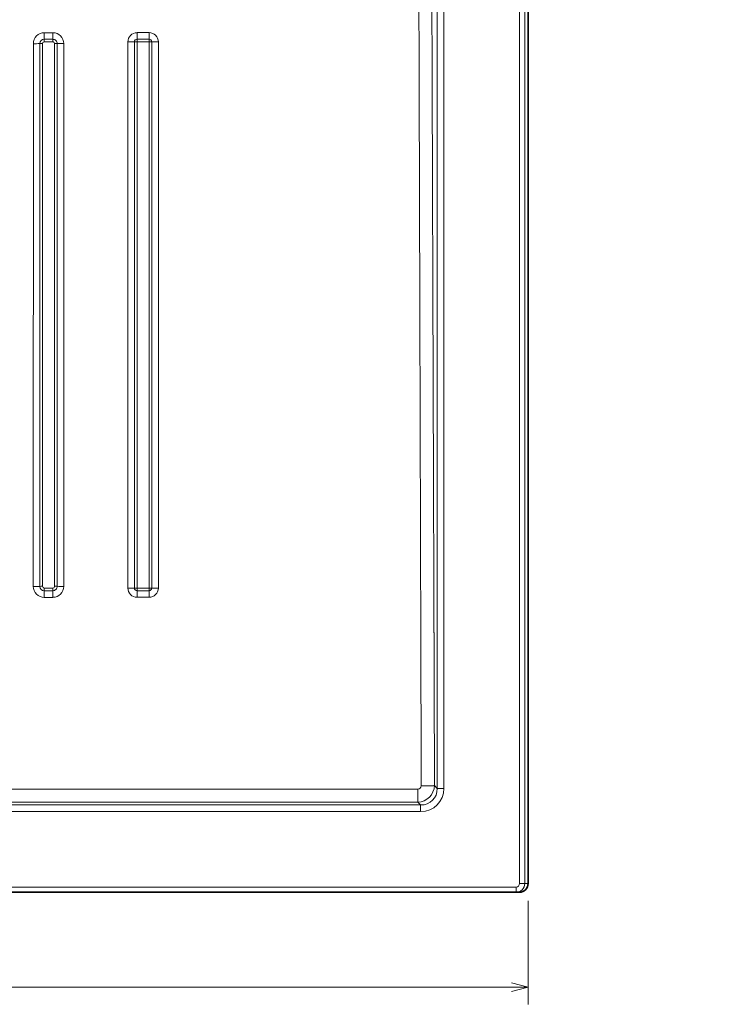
# Model space of a CAD drawing. Extents: x 61 to 353, y 15 to 278.
# Tile 4 of 6: x 271 to 353, y 15 to 130. Entities that reach past the tile are written whole.
import ezdxf
from ezdxf.enums import TextEntityAlignment as Align

# ---------------------------------------------------------------- set-up
doc = ezdxf.new("R2010")
doc.units = 0
doc.layers.get('0').update_dxf_attribs({"lineweight": 13})
doc.styles.get("Standard").update_dxf_attribs({"font": 'isocp.shx'})
doc.dimstyles.get("Standard").update_dxf_attribs({"dimtxt": 2.5, "dimasz": 2.5, "dimexe": 1.25, "dimexo": 0.625, "dimtad": 1, "dimcen": 2.5, "dimadec": 0, "dimazin": 0, "dimtfac": 1, "dimtmove": 0, "dimatfit": 0, "dimfxl": 0, "dimarcsym": 0})

# ---------------------------------------------------------------- blocks, each defined once
blk = doc.blocks.new('*D')
at = {"color": 7, "lineweight": 13}
for p, q in [((74.42, 223.71), (74.42, 245.71)), ((109.38, 240.71), (72.42, 240.71)), ((108.98, 228.71), (72.42, 228.71)), ((108.98, 188.21), (64.83, 188.21)), ((66.83, 28.19), (66.83, 188.21)), ((331.02, 188.21), (353.19, 188.21)), ((351.19, 153.79), (351.19, 188.21)), ((202.23, 149.04), (234.72, 168.89)), ((224.22, 153.79), (353.19, 153.79)), ((109.38, 28.19), (64.83, 28.19)), ((89.98, 17.13), (330.02, 17.13))]:
    blk.add_line(p, q, dxfattribs=at)
at = {"color": 7, "lineweight": 13, "ltscale": 0.301329}
for p, q in [((89.98, 27.19), (89.98, 15.13)), ((330.02, 27.19), (330.02, 15.13))]:
    blk.add_line(p, q, dxfattribs=at)
at = {"color": 7, "lineweight": 13}
for points in [[(73.9, 242.64), (74.42, 240.71), (74.93, 242.64)], [(74.93, 226.78), (74.42, 228.71), (73.9, 226.78)], [(67.35, 186.27), (66.83, 188.21), (66.31, 186.27)], [(351.71, 186.27), (351.19, 188.21), (350.67, 186.27)], [(216.39, 157.08), (217.77, 158.53), (215.85, 157.97)], [(350.67, 155.72), (351.19, 153.79), (351.71, 155.72)], [(203.61, 150.49), (202.23, 149.04), (204.15, 149.61)], [(66.31, 30.12), (66.83, 28.19), (67.35, 30.12)], [(91.91, 17.65), (89.98, 17.13), (91.91, 16.62)], [(328.09, 16.62), (330.02, 17.13), (328.09, 17.65)]]:
    blk.add_lwpolyline(points, dxfattribs=at)
for s, rotation, p, p2 in [('60', 90, (72.42, 231.33), (72.42, 238.1)), ('172', 90, (349.19, 165.74), (349.19, 176.25)), ('90', 31.4179, (227.9, 167.06), (233.68, 170.59)), ('%%c', 31.4179, (224.85, 165.2), (227.04, 166.54)), ('800', 90, (64.83, 102.94), (64.83, 113.45))]:
    blk.add_text(s, height=3.5, rotation=rotation, dxfattribs=at).set_placement(p, p2, align=Align.FIT)
blk.add_text('1200', height=3.5, dxfattribs=at).set_placement((202.88, 19.13), (217.12, 19.13), align=Align.FIT)
blk = doc.blocks.new('BLOCK19')
at = {"color": 7, "lineweight": 35}
for p, q in [((600.1, 167.1), (600.1, -623)), ((-593.1, -628), (593.1, -628))]:
    blk.add_line(p, q, dxfattribs=at)
at = {"color": 7, "lineweight": 13}
for p, q in [((595.1, -623), (595.1, 165.1)), ((598.1, -623), (598.1, 165.1)), ((547.21, -567.55), (547.21, 109.55)), ((551.07, -567.55), (551.07, 109.55)), ((312.28, -450.01), (312.29, -134.07)), ((330.01, -134.06), (330, -450.01)), ((367.28, -451), (367.29, -133.03)), ((385.01, -133.02), (385, -450.99)), ((0, -577.21), (537.55, -577.21)), ((-537.55, -581.07), (537.55, -581.07)), ((-593.1, -625), (593.1, -625))]:
    blk.add_line(p, q, dxfattribs=at)
at = {"color": 7, "lineweight": 13, "ltscale": 0.124999}
for p, q in [((318.61, -131.51), (323.61, -131.5)), ((318.65, -127.71), (323.65, -127.7)), ((318.59, -133.03), (323.59, -133.02)), ((323.63, -452.49), (318.63, -452.5))]:
    blk.add_line(p, q, dxfattribs=at)
at = {"color": 7, "lineweight": 13, "ltscale": 0.175}
for p, q in [((379.61, -131.46), (372.61, -131.46)), ((372.64, -456.36), (379.64, -456.35))]:
    blk.add_line(p, q, dxfattribs=at)
at = {"color": 7, "lineweight": 13, "ltscale": 0.174998}
blk.add_line((379.65, -127.66), (372.65, -127.66), dxfattribs=at)
at = {"color": 7, "lineweight": 13, "ltscale": 0.175002}
blk.add_line((379.59, -132.98), (372.59, -132.98), dxfattribs=at)
at = {"color": 7, "lineweight": 13, "ltscale": 0.124998}
blk.add_line((323.62, -450.95), (318.62, -450.95), dxfattribs=at)
at = {"color": 7, "lineweight": 13, "ltscale": 0.174999}
for p, q in [((372.62, -450.94), (379.62, -450.94)), ((372.63, -452.49), (379.63, -452.49))]:
    blk.add_line(p, q, dxfattribs=at)
at = {"color": 7, "lineweight": 13, "ltscale": 0.125}
blk.add_line((323.64, -456.37), (318.64, -456.37), dxfattribs=at)
at = {"color": 7, "lineweight": 13, "ltscale": 0.05533}
blk.add_line((545.64, -565.98), (547.21, -567.55), dxfattribs=at)
at = {"color": 7, "lineweight": 13, "ltscale": 0.190644}
blk.add_line((535.99, -568.02), (535.99, -575.65), dxfattribs=at)
at = {"color": 7, "lineweight": 13, "ltscale": 0.096593}
for p, q in [((551.07, -567.55), (547.21, -567.55)), ((537.55, -581.07), (537.55, -577.21))]:
    blk.add_line(p, q, dxfattribs=at)
at = {"color": 7, "lineweight": 13, "ltscale": 0.055106}
blk.add_line((535.99, -575.65), (537.55, -577.21), dxfattribs=at)
at = {"color": 7, "lineweight": 13, "ltscale": 0.074954}
blk.add_line((595.1, -623), (598.1, -623), dxfattribs=at)
at = {"color": 7, "lineweight": 13, "ltscale": 0.049854}
blk.add_line((600.1, -623), (598.1, -623), dxfattribs=at)
at = {"color": 7, "lineweight": 13, "ltscale": 0.075}
blk.add_line((593.1, -625), (593.1, -628), dxfattribs=at)
at = {"color": 7, "lineweight": 35, "ltscale": 0.049762}
blk.add_line((595.09, -628), (593.1, -628), dxfattribs=at)
at = {"color": 7, "lineweight": 13}
for centre, radius, start, end in [((318.66, -134.07), 6.37, 90.06518, 179.99941), ((318.61, -134.04), 2.53, 90.04805, 179.99605), ((376.28, -132.86), 57.69, 178.65103, 180.15948), ((381.3, -132.86), 57.71, 178.65156, 180.15953), ((323.61, -134.03), 2.53, 359.99897, 90.05048), ((323.66, -134.06), 6.36, 359.98302, 90.04711), ((372.66, -133.03), 5.36, 90.0642, 180.0017), ((372.61, -133), 1.53, 90.04599, 180.00255), ((227.51, -128.05), 145.14, 358.65384, 0.15428), ((438.08, -132.82), 58.49, 178.66995, 180.15892), ((234.16, -128.05), 145.49, 358.65719, 0.15406), ((379.61, -132.99), 1.53, 0.00086, 90.04334), ((379.65, -133.01), 5.36, 359.9833, 90.04463), ((312.54, 53.75), 187.83, 269.92429, 271.07929), ((317.48, -209.72), 75.69, 89.91854, 91.06495), ((318.59, -134.03), 1, 90.0496, 179.98829), ((4656575.55, 168), 4656257.97, 180.0037165, 180.00760394), ((323.59, -134.02), 0.999, 359.99689, 90.05816), ((324.75, -215.91), 81.89, 89.02707, 90.1106), ((4534705.77, 155.32), 4534381.19, 180.0036561, 180.00764808), ((329.59, 72.14), 206.2, 269.04077, 270.11658), ((367.54, 70.81), 203.84, 269.9301, 270.99443), ((372.48, -215.12), 82.14, 89.92476, 90.98129), ((4255094.34, 115.56), 4254721.76, 180.00334697, 180.0076287), ((379.75, -221.79), 88.82, 89.1028, 90.10177), ((4278740.17, 118.48), 4278360.58, 180.00336758, 180.00762571), ((384.59, 90.74), 223.76, 269.11631, 270.10754), ((318.63, -450.01), 6.36, 180.00227, 270.03082), ((317.5, -505.12), 55.17, 89.87033, 91.45619), ((318.63, -449.96), 2.53, 180.0201, 270.0104), ((318.62, -449.95), 1, 180.0148, 270.01455), ((532.24, -451.06), 213.62, 179.96991, 180.38554), ((-241.51, -455.94), 560.15, 359.9559, 0.35216), ((323.62, -449.95), 1, 269.99791, 359.99803), ((536.36, -451.06), 212.73, 179.9699, 180.3872), ((323.63, -449.96), 2.53, 269.99238, 0.00239), ((-233.99, -455.94), 557.63, 359.95584, 0.35383), ((323.64, -450), 6.36, 270.01048, 359.98219), ((324.76, -507.19), 57.25, 88.60058, 90.13888), ((329.61, -304.98), 145.02, 268.63479, 270.15295), ((367.55, -294.48), 156.52, 269.90102, 271.29852), ((372.64, -451), 5.36, 179.99898, 270.02863), ((372.63, -450.96), 1.53, 180.02393, 270.00317), ((578.84, -451.05), 206.22, 179.96989, 180.39982), ((-167.76, -455.94), 540.4, 359.95575, 0.3659), ((379.76, -517.02), 66.08, 88.78771, 90.12045), ((379.63, -450.95), 1.53, 269.98892, 0.0101), ((-159.21, -455.94), 538.84, 359.95579, 0.36705), ((379.64, -450.99), 5.36, 270.01398, 359.98489), ((384.61, -283.25), 167.74, 268.82191, 270.13449), ((593.1, -623), 2, 269.97985, 359.97984), ((593.1, -623), 5, 270.00403, 0.00403)]:
    blk.add_arc(centre, radius, start, end, dxfattribs=at)
at = {"color": 7, "lineweight": 35}
blk.add_arc((595.09, -623), 5, 269.97985, 359.97983, dxfattribs=at)
at = {"color": 7, "lineweight": 13}
for centre, major_axis, ratio, start_param, end_param in [((372.64, -133.02), (0, 2), 0.023722, 0.681665, 1.554117), ((372.64, -450.98), (-2, 0), 0.022094, 4.719474, 5.592049), ((379.64, -450.98), (0, -2), 0.007096, 4.690718, 5.563249), ((535.84, -565.84), (-7.01, -7.13), 0.962697, 0.810287, 2.314059), ((535.85, -565.94), (1.48, -1.55), 0.932772, 5.554723, 7.058547), ((536.58, -566.58), (7.94, -7.94), 0.890394, 5.531307, 7.035067), ((536.58, -566.58), (10.59, -10.59), 0.93511, 5.531306, 7.035059)]:
    blk.add_ellipse(centre, major_axis=major_axis, ratio=ratio, start_param=start_param, end_param=end_param, dxfattribs=at)
for points, knots in [([(537.92, -566.08), (537.9, -561.59), (537.89, -557.1), (537.88, -552.5), (537.85, -543.2), (537.82, -533.48), (537.81, -528.63), (537.78, -518.12), (537.75, -507.6), (537.73, -501.96), (537.71, -492.75), (537.68, -483.97), (537.67, -480.48), (537.66, -476.37), (537.65, -472.28), (537.64, -471), (537.41, -393.03), (537.18, -315.06), (536.97, -243.61), (536.69, -148.53), (536.39, -53.44), (536.33, -35.62), (536.27, -17.81), (536.22, 0)], [0, 0, 0, 0, 0, 0, 38.88477, 38.88477, 38.88477, 75.940408, 75.940408, 75.940408, 118.982508, 118.982508, 118.982508, 148.367942, 148.367942, 148.367942, 154.364546, 154.364546, 154.364546, 823.617874, 823.617874, 823.617874, 977.880674, 977.880674, 977.880674, 977.880674, 977.880674, 977.880674]), ([(545.64, -565.98), (545.63, -561.49), (545.61, -557), (545.59, -552.4), (545.56, -543.1), (545.53, -533.38), (545.51, -528.53), (545.48, -518.02), (545.44, -507.51), (545.42, -501.86), (545.39, -492.65), (545.36, -483.87), (545.35, -480.38), (545.34, -476.27), (545.33, -472.18), (545.32, -470.9), (545.08, -398.99), (544.84, -327.08), (544.56, -244.46), (544.26, -152.82), (543.95, -61.17), (543.89, -40.75), (543.82, -20.32), (543.75, 0.11)], [0, 0, 0, 0, 0, 0, 38.883568, 38.883568, 38.883568, 75.93739, 75.93739, 75.93739, 118.981931, 118.981931, 118.981931, 148.367095, 148.367095, 148.367095, 154.365798, 154.365798, 154.365798, 771.157335, 771.157335, 771.157335, 948.066524, 948.066524, 948.066524, 948.066524, 948.066524, 948.066524]), ([(316.1, -449.96), (316.09, -439.63), (316.09, -429.29), (316.09, -418.97), (316.09, -407.81), (316.09, -396.6), (316.09, -395.94), (316.09, -394.52), (316.09, -393.12), (316.09, -392.42), (316.09, -390.46), (316.09, -388.5), (316.09, -387.24), (316.09, -385.47), (316.09, -383.69), (316.09, -383.28), (316.09, -381.35), (316.09, -379.42), (316.09, -377.98), (316.09, -350.3), (316.09, -322.67), (316.09, -296.97), (316.08, -263.06), (316.08, -228.96), (316.08, -221.03), (316.08, -211.43), (316.08, -201.83), (316.08, -200.53), (316.08, -195.47), (316.08, -190.4), (316.08, -188.09), (316.08, -175.24), (316.08, -162.39), (316.08, -152.94), (316.08, -143.49), (316.08, -134.04)], [0, 0, 0, 0, 0, 0, 105.143628, 105.143628, 105.143628, 112.321419, 112.321419, 112.321419, 119.391029, 119.391029, 119.391029, 132.275014, 132.275014, 132.275014, 137.220394, 137.220394, 137.220394, 151.565911, 151.565911, 151.565911, 414.138179, 414.138179, 414.138179, 493.552802, 493.552802, 493.552802, 510.181843, 510.181843, 510.181843, 544.137834, 544.137834, 544.137834, 638.669842, 638.669842, 638.669842, 638.669842, 638.669842, 638.669842]), ([(326.14, -134.03), (326.14, -157.83), (326.14, -181.64), (326.14, -205.57), (326.14, -229.8), (326.15, -254.02), (326.15, -254.48), (326.15, -257.08), (326.15, -259.7), (326.15, -261.99), (326.15, -265.11), (326.15, -268.16), (326.15, -269.03), (326.15, -270.9), (326.15, -272.77), (326.15, -275.45), (326.15, -286.06), (326.15, -296.68), (326.15, -305.93), (326.15, -326.41), (326.15, -347.05), (326.15, -357.96), (326.15, -379.46), (326.16, -400.99), (326.16, -412.19), (326.16, -426.12), (326.16, -440), (326.16, -443.32), (326.16, -446.65), (326.16, -449.96)], [0, 0, 0, 0, 0, 0, 237.596836, 237.596836, 237.596836, 242.212598, 242.212598, 242.212598, 263.60334, 263.60334, 263.60334, 272.300327, 272.300327, 272.300327, 282.309441, 282.309441, 282.309441, 378.339878, 378.339878, 378.339878, 485.077147, 485.077147, 485.077147, 588.5919, 588.5919, 588.5919, 621.273772, 621.273772, 621.273772, 621.273772, 621.273772, 621.273772]), ([(371.09, -450.96), (371.09, -445.45), (371.09, -439.95), (371.09, -433.96), (371.09, -415.05), (371.09, -396.18), (371.09, -382.82), (371.09, -362.46), (371.09, -341.88), (371.09, -335.26), (371.09, -328.16), (371.09, -321.06), (371.09, -320.88), (371.09, -320.22), (371.09, -319.51), (371.09, -318.95), (371.09, -317.76), (371.09, -316.51), (371.09, -315.84), (371.09, -314.91), (371.09, -314.04), (371.09, -313.77), (371.09, -313.2), (371.09, -312.66), (371.09, -312.43), (371.08, -287.36), (371.08, -262.27), (371.08, -237.16), (371.08, -204.68), (371.08, -172.33), (371.08, -164.82), (371.08, -156.16), (371.08, -147.51), (371.08, -146.54), (371.08, -143.14), (371.08, -139.73), (371.08, -137.49), (371.08, -135.24), (371.08, -133)], [0, 0, 0, 0, 0, 0, 56.226657, 56.226657, 56.226657, 193.932256, 193.932256, 193.932256, 263.119887, 263.119887, 263.119887, 265.002682, 265.002682, 265.002682, 269.658224, 269.658224, 269.658224, 274.710171, 274.710171, 274.710171, 277.053307, 277.053307, 277.053307, 279.879073, 279.879073, 279.879073, 527.848551, 527.848551, 527.848551, 602.821302, 602.821302, 602.821302, 614.378592, 614.378592, 614.378592, 636.773188, 636.773188, 636.773188, 636.773188, 636.773188, 636.773188]), ([(381.14, -132.99), (381.14, -151.6), (381.14, -170.2), (381.14, -188.81), (381.14, -209.35), (381.14, -229.89), (381.14, -231.34), (381.14, -234.95), (381.14, -238.59), (381.14, -240.26), (381.14, -242.77), (381.15, -245.27), (381.15, -246.1), (381.15, -247.79), (381.15, -249.47), (381.15, -250.17), (381.15, -274.16), (381.15, -298.18), (381.15, -321.68), (381.15, -355.22), (381.15, -388.6), (381.16, -398.72), (381.16, -409.08), (381.16, -419.43), (381.16, -419.69), (381.16, -421.06), (381.16, -422.44), (381.16, -423.61), (381.16, -426.61), (381.16, -429.93), (381.16, -431.99), (381.16, -436.25), (381.16, -440.48), (381.16, -442.68), (381.16, -445.69), (381.16, -448.4), (381.16, -449.27), (381.16, -450.11), (381.16, -450.95)], [0, 0, 0, 0, 0, 0, 186.091891, 186.091891, 186.091891, 205.442846, 205.442846, 205.442846, 221.900585, 221.900585, 221.900585, 230.129484, 230.129484, 230.129484, 238.674821, 238.674821, 238.674821, 470.138689, 470.138689, 470.138689, 571.08421, 571.08421, 571.08421, 573.670358, 573.670358, 573.670358, 584.765988, 584.765988, 584.765988, 600.333899, 600.333899, 600.333899, 617.134728, 617.134728, 617.134728, 625.575606, 625.575606, 625.575606, 625.575606, 625.575606, 625.575606]), ([(537.92, -566.08), (539.12, -566.08), (540.33, -566.07), (541.47, -566.06), (543.19, -566.04), (544.61, -566.02), (545.05, -566), (545.4, -565.99), (545.64, -565.98)], [0, 0, 0, 0, 0, 0, 7.576404, 7.576404, 7.576404, 11.299976, 11.299976, 11.299976, 11.299976, 11.299976, 11.299976]), ([(0, -568.17), (1.55, -568.17), (3.11, -568.17), (4.67, -568.17), (7.78, -568.17), (10.91, -568.17), (12.47, -568.17), (35.44, -568.17), (58.4, -568.16), (83.96, -568.16), (112.5, -568.15), (141.04, -568.15), (148.17, -568.15), (178.29, -568.14), (208.3, -568.13), (230.97, -568.13), (263.74, -568.12), (296.63, -568.11), (306.63, -568.1), (319.85, -568.1), (333.08, -568.09), (334.81, -568.09), (351.12, -568.09), (367.44, -568.08), (380.7, -568.08), (408.65, -568.07), (436.7, -568.06), (451.44, -568.05), (468.36, -568.05), (485.2, -568.04), (487.32, -568.04), (498.52, -568.04), (509.71, -568.03), (518.47, -568.03), (527.23, -568.02), (535.99, -568.02)], [0, 0, 0, 0, 0, 0, 13.514043, 13.514043, 13.514043, 27.028085, 27.028085, 27.028085, 212.420321, 212.420321, 212.420321, 274.187051, 274.187051, 274.187051, 473.358734, 473.358734, 473.358734, 560.196873, 560.196873, 560.196873, 588.009896, 588.009896, 588.009896, 701.458952, 701.458952, 701.458952, 826.106356, 826.106356, 826.106356, 847.214501, 847.214501, 847.214501, 923.066216, 923.066216, 923.066216, 923.066216, 923.066216, 923.066216]), ([(0, -575.61), (1.55, -575.61), (3.1, -575.61), (4.66, -575.61), (7.78, -575.61), (10.89, -575.61), (12.45, -575.61), (37.42, -575.61), (62.38, -575.61), (79.82, -575.61), (110.36, -575.61), (140.89, -575.61), (148.03, -575.62), (178.15, -575.62), (208.16, -575.62), (230.83, -575.62), (263.6, -575.62), (296.49, -575.63), (306.49, -575.63), (319.66, -575.63), (332.84, -575.63), (334.77, -575.63), (351.05, -575.63), (367.33, -575.63), (380.61, -575.63), (408.56, -575.63), (436.62, -575.64), (451.36, -575.64), (468.27, -575.64), (485.1, -575.64), (487.23, -575.64), (498.44, -575.64), (509.65, -575.64), (518.43, -575.65), (527.21, -575.65), (535.99, -575.65)], [0, 0, 0, 0, 0, 0, 13.498804, 13.498804, 13.498804, 26.997609, 26.997609, 26.997609, 229.692519, 229.692519, 229.692519, 291.459136, 291.459136, 291.459136, 490.638566, 490.638566, 490.638566, 577.477075, 577.477075, 577.477075, 604.836573, 604.836573, 604.836573, 718.42352, 718.42352, 718.42352, 843.015898, 843.015898, 843.015898, 864.077902, 864.077902, 864.077902, 940.10033, 940.10033, 940.10033, 940.10033, 940.10033, 940.10033])]:
    blk.add_open_spline(points, degree=5, knots=knots, dxfattribs=at)
for points in [[(318.65, -127.71), (318.65, -128.53), (318.65, -129.36), (318.64, -130.16), (318.63, -130.9), (318.61, -131.51)], [(323.65, -127.7), (323.65, -128.53), (323.65, -129.35), (323.64, -130.15), (323.63, -130.9), (323.61, -131.5)], [(312.28, -450.01), (313.11, -450.01), (313.93, -450.01), (314.74, -450), (315.48, -449.98), (316.1, -449.96)]]:
    blk.add_open_spline(points, degree=5, dxfattribs=at)

msp = doc.modelspace()

# ---------------------------------------------------------------- block references
at = {"lineweight": 0, "xscale": 0.2, "yscale": 0.2, "zscale": 0.2}
msp.add_blockref('BLOCK19', (210, 153.7869), dxfattribs=at)

# ---------------------------------------------------------------- dimensions: what is measured, and where the dimension line sits
at = {"color": 0, "lineweight": 0}
dim = msp.add_diameter_dim_2p(p1=(202.2342, 149.0432), p2=(217.7658, 158.5305), text='%%c90', dimstyle='Standard', override={"dimlfac": 5}, dxfattribs=at)
dim.commit()
dim.dimension.update_dxf_attribs({"geometry": '*D', "text_midpoint": (230.3078, 166.1915), "dimtype": 163})
for base, p1, p2, angle, middle, dimtype in [((351.1891, 153.7869), (329.0197, 188.2059), (222.22, 153.7869), 269.998569, (351.1891, 170.9964), 160), ((66.82832, 28.18686), (110.98034, 188.20591), (111.37966, 28.18686), 269.998569, (66.82832, 108.19639), 160), ((330.019, 17.1337), (89.981, 29.1869), (330.019, 29.1869), 0, (210, 17.1337), 161), ((74.4172, 240.711), (110.9816, 228.711), (111.3797, 240.711), 89.999523, (74.4172, 234.711), 160)]:
    dim = msp.add_linear_dim(base=base, p1=p1, p2=p2, angle=angle, dimstyle='Standard', override={"dimlfac": 5}, dxfattribs=at)
    dim.commit()
    dim.dimension.update_dxf_attribs({"geometry": '*D', "text_midpoint": middle, "dimtype": dimtype})

doc.saveas('drawing.dxf')
